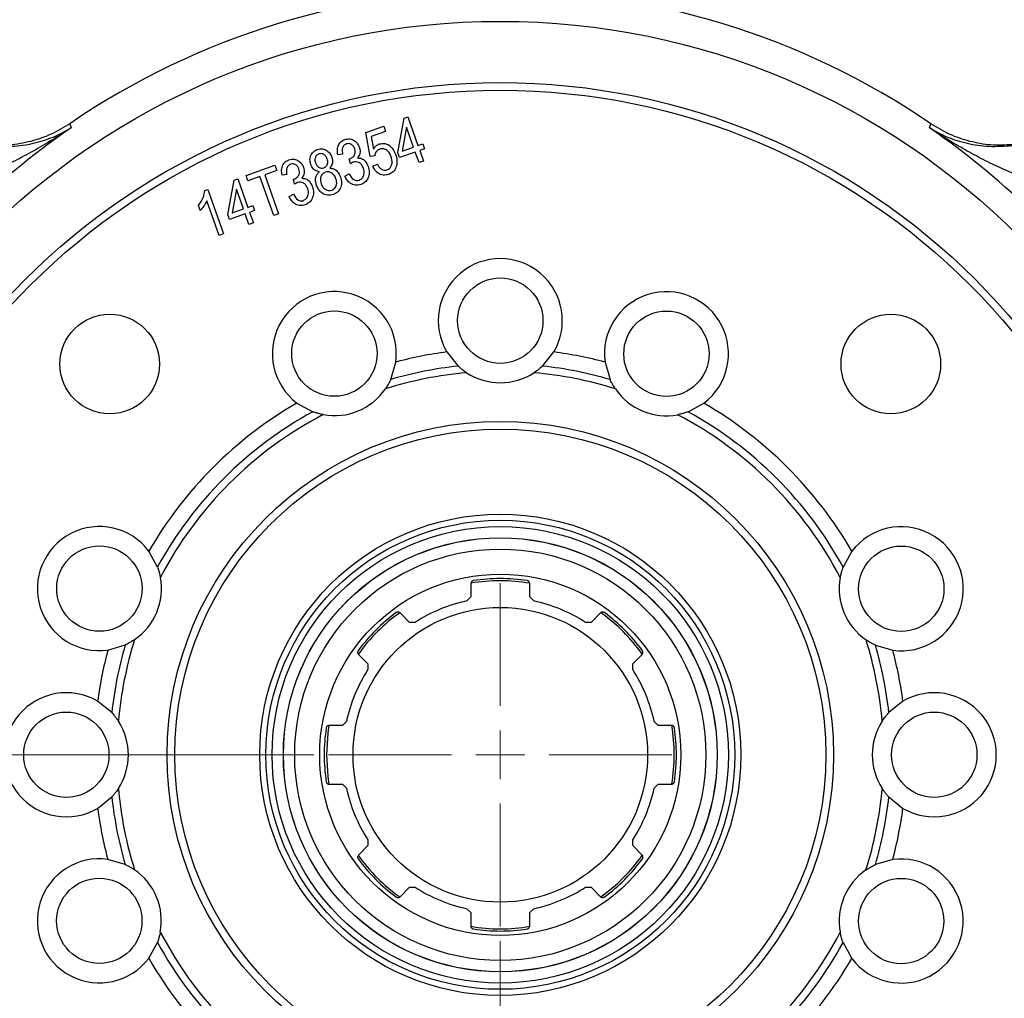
# Model space of a CAD drawing. Header units: inches. Extents: x 0.6 to 16.3, y 0.2 to 11.5.
# Tile 7 of 18: x 3.1 to 5.7, y 6.4 to 9. Entities that reach past the tile are written whole.
import ezdxf

# ---------------------------------------------------------------- set-up
doc = ezdxf.new("R2010")
doc.units = ezdxf.units.IN
doc.header["$MEASUREMENT"] = 0
doc.styles.add('SLDTEXTSTYLE0', font='TXT', dxfattribs={"width": 0.75})
doc.dimstyles.new('SLDDIMSTYLE0', dxfattribs={"dimtxt": 0.137795, "dimasz": 0.14, "dimexe": 0, "dimexo": 0.0625, "dimgap": 0.034449, "dimtad": 0, "dimtih": 1, "dimtoh": 1, "dimdec": 1, "dimlfac": 1.5, "dimrnd": 1e-09, "dimzin": 12, "dimdsep": 46, "dimtxsty": 'SLDTEXTSTYLE0', "dimblk1": 'CLOSED', "dimblk2": 'CLOSED', "dimsah": 1, "dimcen": 0.09, "dimadec": 0, "dimazin": 3, "dimtfac": 1, "dimtdec": 1, "dimtofl": 0, "dimtmove": 0, "dimatfit": 3, "dimldrblk": 'CLOSED', "dimfxl": 0, "dimfrac": 2, "dimtolj": 1, "dimtzin": 12, "dimarcsym": 0})
doc.dimstyles.new('SLDDIMSTYLE2', dxfattribs={"dimtxt": 0.137795, "dimasz": 0.14, "dimexe": 0, "dimexo": 0.0625, "dimgap": 0.034449, "dimtad": 0, "dimdec": 1, "dimlfac": 1.5, "dimrnd": 1e-09, "dimzin": 12, "dimdsep": 46, "dimtxsty": 'SLDTEXTSTYLE0', "dimblk1": 'CLOSED', "dimblk2": 'CLOSED', "dimsah": 1, "dimcen": 0.09, "dimadec": 0, "dimazin": 3, "dimtfac": 1, "dimtmove": 0, "dimatfit": 0, "dimldrblk": 'CLOSED', "dimfxl": 0, "dimfrac": 2, "dimtolj": 1, "dimtzin": 12, "dimarcsym": 0})

# ---------------------------------------------------------------- blocks, each defined once
blk = doc.blocks.new('_Closed')
at = {"color": 0, "linetype": 'ByBlock', "lineweight": -2}
for p, q in [((-1, 0.166667), (0, 0)), ((-1, 0.166667), (-1, -0.166667)), ((0, 0), (-1, -0.166667)), ((0, 0), (-1, 0))]:
    blk.add_line(p, q, dxfattribs=at)
blk = doc.blocks.new('_D')
at = {"color": 7, "linetype": 'Continuous', "lineweight": 0}
for p, q in [((3.6467, 9.115), (1.4237, 9.115)), ((1.4631, 9.115), (1.4631, 8.1516)), ((1.3104, 8.1236), (1.2684, 8.1236)), ((1.2684, 8.1236), (1.2684, 7.9049)), ((1.6158, 8.1236), (1.6578, 8.1236)), ((1.6578, 8.1236), (1.6578, 7.9049)), ((1.2684, 7.9049), (1.3104, 7.9049)), ((1.6578, 7.9049), (1.6158, 7.9049)), ((1.4631, 4.2453), (1.4631, 7.6987)), ((3.4789, 4.2453), (1.4237, 4.2453))]:
    blk.add_line(p, q, dxfattribs=at)
at = {"color": 7, "linetype": 'Continuous', "lineweight": 18, "xscale": 0.14, "yscale": 0.14}
for p, rotation in [((1.4631, 9.115), 90.0000000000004), ((1.4631, 4.2453), 270.0000000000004)]:
    blk.add_blockref('_Closed', p, dxfattribs=dict(at, rotation=rotation))
at = {"color": 7, "linetype": 'Continuous', "lineweight": 18, "char_height": 0.1378, "attachment_point": 1, "style": 'SLDTEXTSTYLE0'}
for s, insert in [('186', (1.3104, 8.0825)), ('7.3', (1.3358, 7.8763))]:
    blk.add_mtext(s, dxfattribs=dict(at, insert=insert))
blk = doc.blocks.new('_D_2')
at = {"color": 7, "linetype": 'Continuous', "lineweight": 0}
for p, q in [((4.3826, 6.5607), (4.3826, 3.9673)), ((5.2159, 4.4866), (5.2159, 3.9673)), ((4.6253, 4.2051), (4.5833, 4.2051)), ((4.5833, 4.2051), (4.5833, 3.9864)), ((4.8289, 4.2051), (4.8709, 4.2051)), ((4.8709, 4.2051), (4.8709, 3.9864)), ((4.3826, 4.0067), (4.1326, 4.0067)), ((5.2159, 4.0067), (5.4659, 4.0067)), ((4.5833, 3.9864), (4.6253, 3.9864)), ((4.8709, 3.9864), (4.8289, 3.9864))]:
    blk.add_line(p, q, dxfattribs=at)
at = {"color": 7, "linetype": 'Continuous', "lineweight": 18, "xscale": 0.14, "yscale": 0.14}
blk.add_blockref('_Closed', (4.3826, 4.0067, -0.3275), dxfattribs=at)
at = {"color": 7, "linetype": 'Continuous', "lineweight": 18, "xscale": 0.14, "yscale": 0.14, "rotation": 180.0000000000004}
blk.add_blockref('_Closed', (5.2159, 4.0067, -0.3275), dxfattribs=at)
at = {"color": 7, "linetype": 'Continuous', "lineweight": 18, "char_height": 0.1378, "attachment_point": 1, "style": 'SLDTEXTSTYLE0'}
for s, insert in [('32', (4.6253, 4.164)), ('1.3', (4.5998, 3.9579))]:
    blk.add_mtext(s, dxfattribs=dict(at, insert=insert))
blk = doc.blocks.new('_D_4')
at = {"color": 7, "linetype": 'Continuous', "lineweight": 0}
for p, q in [((3.8816, 7.0617), (1.8962, 7.0617)), ((1.9356, 7.0617), (1.9356, 5.9114)), ((1.7828, 5.8834), (1.7409, 5.8834)), ((1.7409, 5.8834), (1.7409, 5.6647)), ((2.0883, 5.8834), (2.1303, 5.8834)), ((2.1303, 5.8834), (2.1303, 5.6647)), ((1.7409, 5.6647), (1.7828, 5.6647)), ((2.1303, 5.6647), (2.0883, 5.6647)), ((1.9356, 4.2453), (1.9356, 5.4585)), ((3.1371, 4.2453), (1.8962, 4.2453))]:
    blk.add_line(p, q, dxfattribs=at)
at = {"color": 7, "linetype": 'Continuous', "lineweight": 18, "xscale": 0.14, "yscale": 0.14}
for p, rotation in [((1.9356, 7.0617, -0.3275), 90.0000000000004), ((1.9356, 4.2453, -0.3275), 270.0000000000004)]:
    blk.add_blockref('_Closed', p, dxfattribs=dict(at, rotation=rotation))
at = {"color": 7, "linetype": 'Continuous', "lineweight": 18, "char_height": 0.1378, "attachment_point": 1, "style": 'SLDTEXTSTYLE0'}
for s, insert in [('107', (1.7828, 5.8423)), ('4.2', (1.8083, 5.6361))]:
    blk.add_mtext(s, dxfattribs=dict(at, insert=insert))
blk = doc.blocks.new('SW_CENTERMARKSYMBOL_0')
at = {"color": 0, "linetype": 'Continuous', "lineweight": 18}
for p, q in [((0, 0.1312), (0, 0.4616)), ((0, 0), (0, 0.0656)), ((-0.1312, 0), (-0.4616, 0)), ((0, 0), (-0.0656, 0)), ((0, 0), (0, -0.0656)), ((0, 0), (0.0656, 0)), ((0.1312, 0), (0.4616, 0)), ((0, -0.1312), (0, -0.4616))]:
    blk.add_line(p, q, dxfattribs=at)

msp = doc.modelspace()

# ---------------------------------------------------------------- linework, layer by layer
at = {"color": 7, "linetype": 'Continuous', "lineweight": 25}
for p, q in [((4.107, 8.6799), (4.1243, 8.7727)), ((4.1243, 8.7727), (4.134, 8.7762)), ((4.134, 8.7762), (4.1613, 8.6991)), ((3.225, 8.7576), (3.2268, 8.7518)), ((3.2268, 8.7518), (3.2285, 8.7461)), ((4.0209, 8.7335), (4.0693, 8.7507)), ((4.0742, 8.7367), (4.0354, 8.723)), ((4.0693, 8.7507), (4.0742, 8.7367)), ((4.1303, 8.7485), (4.1188, 8.6841)), ((4.1493, 8.6949), (4.1303, 8.7485)), ((5.5367, 8.7461), (5.5384, 8.7518)), ((5.5384, 8.7518), (5.5402, 8.7576)), ((4.033, 8.6691), (4.0209, 8.7335)), ((4.0354, 8.723), (4.0414, 8.6892)), ((4.1188, 8.6841), (4.1493, 8.6949)), ((4.1613, 8.6991), (4.1745, 8.7038)), ((4.1792, 8.6904), (4.166, 8.6858)), ((4.166, 8.6858), (4.1761, 8.6573)), ((4.1745, 8.7038), (4.1792, 8.6904)), ((3.9586, 8.6755), (3.9458, 8.6739)), ((3.9765, 8.6629), (3.9784, 8.6634)), ((3.9796, 8.6495), (3.9765, 8.6629)), ((4.0449, 8.6713), (4.033, 8.6691)), ((4.1118, 8.6666), (4.107, 8.6799)), ((4.154, 8.6815), (4.1118, 8.6666)), ((4.1641, 8.6531), (4.154, 8.6815)), ((4.1761, 8.6573), (4.1641, 8.6531)), ((3.6992, 8.6184), (3.7765, 8.6458)), ((3.7815, 8.6318), (3.7492, 8.6203)), ((3.7765, 8.6458), (3.7815, 8.6318)), ((4.0398, 8.6433), (4.0519, 8.6491)), ((3.6497, 8.5135), (3.667, 8.6062)), ((3.667, 8.6062), (3.6767, 8.6097)), ((3.6767, 8.6097), (3.7039, 8.5327)), ((3.7042, 8.6044), (3.6992, 8.6184)), ((3.7363, 8.6157), (3.7042, 8.6044)), ((3.7734, 8.5109), (3.7363, 8.6157)), ((3.7492, 8.6203), (3.7863, 8.5155)), ((3.8087, 8.621), (3.7959, 8.6194)), ((3.8266, 8.6083), (3.8285, 8.6088)), ((3.8297, 8.595), (3.8266, 8.6083)), ((3.9648, 8.6163), (3.9761, 8.6225)), ((3.5885, 8.5783), (3.5963, 8.581)), ((3.5963, 8.581), (3.6385, 8.4617)), ((3.673, 8.582), (3.6615, 8.5176)), ((3.6919, 8.5284), (3.673, 8.582)), ((3.6265, 8.4574), (3.5936, 8.5504)), ((3.8149, 8.5618), (3.8263, 8.568)), ((3.5759, 8.5244), (3.5709, 8.5385)), ((3.6615, 8.5176), (3.6919, 8.5284)), ((3.7039, 8.5327), (3.7172, 8.5374)), ((3.7219, 8.524), (3.7087, 8.5193)), ((3.7172, 8.5374), (3.7219, 8.524)), ((3.6545, 8.5001), (3.6497, 8.5135)), ((3.6967, 8.5151), (3.6545, 8.5001)), ((3.7068, 8.4866), (3.6967, 8.5151)), ((3.7087, 8.5193), (3.7188, 8.4909)), ((3.7863, 8.5155), (3.7734, 8.5109)), ((3.7188, 8.4909), (3.7068, 8.4866)), ((3.6385, 8.4617), (3.6265, 8.4574)), ((4.2387, 8.1442), (4.2692, 8.1062)), ((4.496, 8.1062), (4.5264, 8.1442)), ((4.088, 8.0702), (4.1016, 8.1169)), ((4.6641, 8.1167), (4.6777, 8.07)), ((3.8357, 8.0069), (3.8784, 7.9834)), ((4.8873, 7.9832), (4.9299, 8.0066)), ((3.4611, 7.5663), (3.4377, 7.609)), ((5.3278, 7.6085), (5.3044, 7.5659)), ((4.3035, 7.4859), (4.2928, 7.4752)), ((4.4724, 7.4752), (4.4617, 7.4859)), ((4.1386, 7.4176), (4.1133, 7.4429)), ((4.6519, 7.4429), (4.6266, 7.4176)), ((3.3275, 7.3432), (3.3742, 7.3568)), ((5.3911, 7.3563), (5.4378, 7.3427)), ((4.0013, 7.331), (4.0267, 7.3057)), ((4.7385, 7.3057), (4.7638, 7.331)), ((3.3381, 7.1751), (3.3001, 7.2055)), ((5.4651, 7.2055), (5.4271, 7.1751)), ((3.9691, 7.1515), (3.9584, 7.1408)), ((4.8068, 7.1408), (4.7961, 7.1515)), ((3.9584, 6.9825), (3.9691, 6.9719)), ((4.7961, 6.9719), (4.8068, 6.9825)), ((3.3001, 6.9178), (3.3381, 6.9483)), ((5.4271, 6.9483), (5.4651, 6.9178)), ((4.0267, 6.8177), (4.0013, 6.7923)), ((4.7638, 6.7923), (4.7385, 6.8177)), ((3.3741, 6.767), (3.3274, 6.7806)), ((5.4377, 6.7801), (5.391, 6.7665)), ((4.1133, 6.6804), (4.1386, 6.7058)), ((4.6266, 6.7058), (4.6519, 6.6804)), ((4.2928, 6.6481), (4.3035, 6.6375)), ((4.4617, 6.6375), (4.4724, 6.6481)), ((3.4374, 6.5148), (3.4608, 6.5575)), ((5.3041, 6.557), (5.3275, 6.5143))]:
    msp.add_line(p, q, dxfattribs=at)
at = {"color": 8, "linetype": 'Continuous', "lineweight": 25}
msp.add_line((3.8492, 8.5489), (3.8529, 8.5502), dxfattribs=at)
at = {"color": 8, "linetype": 'Continuous', "lineweight": 25, "flags": 128}
for points in [[(3.9218, 7.1414), (3.9186, 7.1203), (3.9149, 7.0617)], [(3.9149, 7.0617), (3.9186, 7.0031), (3.9217, 6.9821)]]:
    msp.add_lwpolyline(points, dxfattribs=at)
at = {"color": 7, "linetype": 'Continuous', "lineweight": 25}
for centre, radius in [((4.3826, 7.0617), 1.9709), ((4.3826, 7.0617), 1.8063), ((4.3826, 7.0617), 1.7857), ((4.3826, 8.2283), 0.1147), ((3.3326, 8.1117), 0.1339), ((3.9365, 8.1397), 0.1147), ((4.8293, 8.1394), 0.1147), ((5.4326, 8.1117), 0.1339), ((4.3826, 7.0617), 0.8957), ((4.3826, 7.0617), 0.875), ((4.3826, 7.0617), 0.6467), ((4.3826, 7.0617), 0.6302), ((4.3826, 7.0617), 0.6134), ((4.3826, 7.0617), 0.5833), ((4.3826, 7.0617), 0.583), ((3.3048, 7.5083), 0.1147), ((4.3826, 7.0617), 0.5527), ((5.4606, 7.5078), 0.1147), ((4.3826, 7.0617), 0.4855), ((4.3826, 7.0617), 0.396), ((3.2159, 7.0617), 0.1147), ((5.5493, 7.0617), 0.1147), ((3.3046, 6.6155), 0.1147), ((5.4604, 6.615), 0.1147)]:
    msp.add_circle(centre, radius, dxfattribs=at)
for centre, radius, start, end in [((4.3826, 7.0617), 2.0533, 55.6839, 124.3161), ((4.3826, 7.0617), 2.0419, 124.4163, 145.5837), ((4.3826, 7.0617), 2.0419, 34.4163, 55.5837), ((4.3826, 8.2283), 0.1667, 329.6625, 210.3375), ((3.9365, 8.1397), 0.1667, 352.1445, 232.8195), ((4.8293, 8.1394), 0.1667, 307.1517, 187.8267), ((4.3826, 7.0617), 1.092, 97.5693, 104.9126), ((4.3826, 7.0617), 1.092, 75.0585, 82.4307), ((4.3826, 7.0617), 1.0507, 96.1962, 106.2857), ((4.3826, 7.0617), 1.0507, 73.6854, 83.8038), ((4.3826, 7.0617), 1.0307, 95.0355, 107.4464), ((4.3826, 8.2283), 0.1667, 237.1261, 302.8739), ((4.3826, 7.0617), 1.0307, 72.5248, 84.9645), ((3.9365, 8.1397), 0.1667, 259.6081, 325.3558), ((4.8293, 8.1394), 0.1667, 214.6153, 280.3631), ((4.3826, 7.0617), 1.092, 120.0513, 149.9199), ((4.3826, 7.0617), 1.092, 30.0513, 59.9199), ((4.3826, 7.0617), 1.0507, 118.6782, 151.293), ((4.3826, 7.0617), 1.0307, 117.5175, 152.4537), ((4.3826, 7.0617), 1.0307, 27.5175, 62.4537), ((4.3826, 7.0617), 1.0507, 28.6782, 61.293), ((3.3048, 7.5083), 0.1667, 37.1517, 277.8267), ((5.4606, 7.5078), 0.1667, 262.1445, 142.8195), ((3.3048, 7.5083), 0.1667, 304.6153, 10.3631), ((4.3826, 7.0617), 0.4735, 81.2102, 98.7898), ((5.4606, 7.5078), 0.1667, 169.6081, 235.3558), ((4.3826, 7.0617), 0.4232, 102.2519, 122.7481), ((4.3826, 7.0617), 0.4232, 57.2519, 77.7481), ((4.3826, 7.0617), 0.4735, 126.2102, 143.7898), ((4.3826, 7.0617), 0.4735, 36.2102, 53.7898), ((4.3826, 7.0617), 1.0307, 162.5248, 174.9645), ((4.3826, 7.0617), 1.0307, 5.0355, 17.4464), ((4.3826, 7.0617), 1.092, 165.0585, 172.4307), ((4.3826, 7.0617), 1.0507, 163.6854, 173.8038), ((4.3826, 7.0617), 1.0507, 6.1962, 16.2857), ((4.3826, 7.0617), 1.092, 7.5693, 14.9126), ((4.3826, 7.0617), 0.4232, 147.2519, 167.7481), ((4.3826, 7.0617), 0.4232, 12.2519, 32.7481), ((3.2159, 7.0617), 0.1667, 59.6625, 300.3375), ((5.5493, 7.0617), 0.1667, 239.6625, 120.3375), ((3.2159, 7.0617), 0.1667, 327.1261, 32.8739), ((5.5493, 7.0617), 0.1667, 147.1261, 212.8739), ((4.3826, 7.0617), 0.4735, 171.2102, 188.7898), ((4.3826, 7.0617), 0.4735, 351.2102, 8.7898), ((4.3826, 7.0617), 1.0307, 185.0355, 197.4464), ((4.3826, 7.0617), 0.4232, 192.2519, 212.7481), ((4.3826, 7.0617), 0.4232, 327.2519, 347.7481), ((4.3826, 7.0617), 1.0307, 342.5248, 354.9645), ((4.3826, 7.0617), 1.0507, 186.1962, 196.2857), ((4.3826, 7.0617), 1.0507, 343.6854, 353.8038), ((4.3826, 7.0617), 1.092, 187.5693, 194.9126), ((4.3826, 7.0617), 1.092, 345.0585, 352.4307), ((3.3046, 6.6155), 0.1667, 82.1445, 322.8195), ((4.3826, 7.0617), 0.4735, 216.2102, 233.7898), ((4.3826, 7.0617), 0.4735, 306.2102, 323.7898), ((5.4604, 6.615), 0.1667, 217.1517, 97.8267), ((3.3046, 6.6155), 0.1667, 349.6081, 55.3558), ((5.4604, 6.615), 0.1667, 124.6153, 190.3631), ((4.3826, 7.0617), 0.4232, 237.2519, 257.7481), ((4.3826, 7.0617), 0.4232, 282.2519, 302.7481), ((4.3826, 7.0617), 0.4735, 261.2102, 278.7898), ((4.3826, 7.0617), 1.0307, 207.5175, 242.4537), ((4.3826, 7.0617), 1.0307, 297.5175, 332.4537), ((4.3826, 7.0617), 1.0507, 208.6782, 241.293), ((4.3826, 7.0617), 1.0507, 298.6782, 331.293), ((4.3826, 7.0617), 1.092, 210.0513, 239.9199), ((4.3826, 7.0617), 1.092, 300.0513, 329.9199)]:
    msp.add_arc(centre, radius, start, end, dxfattribs=at)
at = {"color": 8, "linetype": 'Continuous', "lineweight": 25}
for start, end in [(80.1982, 99.699), (125.1805, 144.7564), (35.287, 54.689), (350.2817, 9.6978), (215.1838, 234.7227), (305.2029, 324.7171), (260.1797, 279.791)]:
    msp.add_arc((4.3826, 7.0617), 0.4677, start, end, dxfattribs=at)
at = {"color": 7, "linetype": 'Continuous', "lineweight": 25}
for points, knots in [([(3.2285, 8.7461), (3.2119, 8.7353), (3.1786, 8.7138), (3.1285, 8.6845), (3.0779, 8.6574), (3.0277, 8.6338), (2.9775, 8.6135), (2.9436, 8.604), (2.9272, 8.5994)], [0, 0, 0, 0, 0.1785468, 0.3565957, 0.5214526, 0.692119, 0.8513649, 1, 1, 1, 1]), ([(3.225, 8.7576), (3.2086, 8.7475), (3.1757, 8.7274), (3.1207, 8.7087), (3.0635, 8.6985), (3.025, 8.7002), (3.0057, 8.7011)], [0, 0, 0, 0, 0.250012, 0.500009, 0.750001, 1, 1, 1, 1]), ([(3.0059, 8.699), (3.0274, 8.6975), (3.0714, 8.6946), (3.1285, 8.704), (3.1817, 8.7202), (3.2129, 8.7375), (3.2285, 8.7461)], [0, 0, 0, 0, 0.2382258, 0.4864844, 0.7420433, 1, 1, 1, 1]), ([(5.5367, 8.7461), (5.5523, 8.7375), (5.5835, 8.7202), (5.6367, 8.704), (5.6937, 8.6946), (5.7378, 8.6975), (5.7593, 8.699)], [0, 0, 0, 0, 0.257956, 0.513515, 0.761774, 1, 1, 1, 1]), ([(5.838, 8.5994), (5.8216, 8.604), (5.7876, 8.6135), (5.7375, 8.6338), (5.6873, 8.6574), (5.6382, 8.6837), (5.588, 8.7129), (5.5547, 8.7344), (5.5367, 8.7461)], [0, 0, 0, 0, 0.148634, 0.307878, 0.478548, 0.643401, 0.806559, 1, 1, 1, 1]), ([(5.7594, 8.7011), (5.7402, 8.7002), (5.7017, 8.6985), (5.6445, 8.7087), (5.5895, 8.7274), (5.5566, 8.7475), (5.5402, 8.7576)], [0, 0, 0, 0, 0.249999, 0.499991, 0.749988, 1, 1, 1, 1]), ([(3.9458, 8.6739), (3.9451, 8.6785), (3.9438, 8.6877), (3.947, 8.7006), (3.9543, 8.7105), (3.961, 8.7136), (3.9643, 8.7151)], [0, 0, 0, 0, 0.280764, 0.560185, 0.780094, 1, 1, 1, 1]), ([(3.9643, 8.7151), (3.9689, 8.7161), (3.9781, 8.718), (3.9904, 8.7127), (3.9992, 8.7045), (4.0021, 8.6977), (4.0036, 8.6944)], [0, 0, 0, 0, 0.2791513, 0.5588672, 0.7792333, 1, 1, 1, 1]), ([(3.8733, 8.6478), (3.8721, 8.6522), (3.8697, 8.6612), (3.8732, 8.674), (3.8805, 8.6837), (3.8872, 8.6867), (3.8905, 8.6882)], [0, 0, 0, 0, 0.280297, 0.559701, 0.779724, 1, 1, 1, 1]), ([(3.8905, 8.6882), (3.8951, 8.6893), (3.9043, 8.6913), (3.9168, 8.6859), (3.9255, 8.6774), (3.9284, 8.6706), (3.9298, 8.6672)], [0, 0, 0, 0, 0.2793335, 0.5587194, 0.7791378, 1, 1, 1, 1]), ([(3.9687, 8.7032), (3.966, 8.7017), (3.9606, 8.6988), (3.9565, 8.688), (3.9578, 8.6803), (3.9586, 8.6755)], [0, 0, 0, 0, 0.278812, 0.558658, 1, 1, 1, 1]), ([(3.9912, 8.6903), (3.9901, 8.6928), (3.9879, 8.6978), (3.9818, 8.7026), (3.975, 8.7047), (3.9708, 8.7037), (3.9687, 8.7032)], [0, 0, 0, 0, 0.280325, 0.55969, 0.779961, 1, 1, 1, 1]), ([(3.9784, 8.6634), (3.9812, 8.6647), (3.987, 8.6673), (3.9919, 8.675), (3.9932, 8.6832), (3.9918, 8.688), (3.9912, 8.6903)], [0, 0, 0, 0, 0.280019, 0.559231, 0.779306, 1, 1, 1, 1]), ([(4.0036, 8.6944), (4.0044, 8.6916), (4.0059, 8.6861), (4.0053, 8.6756), (4.0013, 8.6693), (3.9988, 8.6655)], [0, 0, 0, 0, 0.28106, 0.561765, 1, 1, 1, 1]), ([(4.0414, 8.6892), (4.0437, 8.6926), (4.0477, 8.6987), (4.0543, 8.7018), (4.0572, 8.7031)], [0, 0, 0, 0, 0.560016, 1, 1, 1, 1]), ([(4.0585, 8.6891), (4.0565, 8.6881), (4.0525, 8.6863), (4.0472, 8.6802), (4.0458, 8.6747), (4.0449, 8.6713)], [0, 0, 0, 0, 0.280456, 0.561128, 1, 1, 1, 1]), ([(4.0572, 8.7031), (4.0626, 8.704), (4.0734, 8.7058), (4.0914, 8.6958), (4.0974, 8.6831), (4.1011, 8.6754)], [0, 0, 0, 0, 0.27918, 0.560111, 1, 1, 1, 1]), ([(4.0889, 8.6698), (4.0875, 8.6733), (4.0846, 8.6803), (4.0767, 8.6877), (4.0673, 8.6911), (4.0614, 8.6898), (4.0585, 8.6891)], [0, 0, 0, 0, 0.280976, 0.560421, 0.780241, 1, 1, 1, 1]), ([(3.7959, 8.6194), (3.7952, 8.624), (3.7939, 8.6332), (3.7971, 8.6461), (3.8044, 8.6559), (3.8111, 8.659), (3.8144, 8.6606)], [0, 0, 0, 0, 0.2807642, 0.5601848, 0.7800942, 1, 1, 1, 1]), ([(3.8144, 8.6606), (3.819, 8.6615), (3.8282, 8.6635), (3.8405, 8.6581), (3.8493, 8.6499), (3.8522, 8.6432), (3.8537, 8.6398)], [0, 0, 0, 0, 0.279151, 0.558867, 0.779233, 1, 1, 1, 1]), ([(3.8948, 8.6763), (3.8924, 8.675), (3.8877, 8.6724), (3.8845, 8.6654), (3.8838, 8.6586), (3.8849, 8.6545), (3.8855, 8.6525)], [0, 0, 0, 0, 0.278736, 0.558514, 0.779165, 1, 1, 1, 1]), ([(3.9175, 8.663), (3.9164, 8.6655), (3.9142, 8.6705), (3.908, 8.6753), (3.9012, 8.6777), (3.8969, 8.6768), (3.8948, 8.6763)], [0, 0, 0, 0, 0.28029, 0.55973, 0.780023, 1, 1, 1, 1]), ([(3.9082, 8.6391), (3.9106, 8.6403), (3.9154, 8.6429), (3.9187, 8.65), (3.9193, 8.6569), (3.9181, 8.6609), (3.9175, 8.663)], [0, 0, 0, 0, 0.278876, 0.558429, 0.779017, 1, 1, 1, 1]), ([(3.9298, 8.6672), (3.9306, 8.6644), (3.9322, 8.6588), (3.9316, 8.648), (3.9268, 8.642), (3.9239, 8.6383)], [0, 0, 0, 0, 0.281351, 0.562, 1, 1, 1, 1]), ([(3.9988, 8.6655), (4.0025, 8.6653), (4.01, 8.6649), (4.0208, 8.6564), (4.0248, 8.6479), (4.0273, 8.6426)], [0, 0, 0, 0, 0.279646, 0.559859, 1, 1, 1, 1]), ([(4.0784, 8.6332), (4.0808, 8.6344), (4.0855, 8.6368), (4.0897, 8.6438), (4.0929, 8.6549), (4.0905, 8.6636), (4.0889, 8.6698)], [0, 0, 0, 0, 0.186519, 0.37347, 0.560848, 1, 1, 1, 1]), ([(4.1011, 8.6754), (4.1027, 8.6696), (4.1059, 8.658), (4.1034, 8.6413), (4.0956, 8.6274), (4.0871, 8.6233), (4.0828, 8.6212)], [0, 0, 0, 0, 0.280657, 0.560812, 0.780345, 1, 1, 1, 1]), ([(3.8188, 8.6486), (3.8161, 8.6472), (3.8107, 8.6442), (3.8066, 8.6334), (3.8079, 8.6257), (3.8087, 8.621)], [0, 0, 0, 0, 0.278812, 0.558658, 1, 1, 1, 1]), ([(3.8413, 8.6358), (3.8402, 8.6383), (3.838, 8.6433), (3.8319, 8.648), (3.8251, 8.6501), (3.8209, 8.6491), (3.8188, 8.6486)], [0, 0, 0, 0, 0.280325, 0.55969, 0.779961, 1, 1, 1, 1]), ([(3.8285, 8.6088), (3.8313, 8.6101), (3.8371, 8.6128), (3.842, 8.6205), (3.8433, 8.6286), (3.8419, 8.6334), (3.8413, 8.6358)], [0, 0, 0, 0, 0.280019, 0.559231, 0.779306, 1, 1, 1, 1]), ([(3.8537, 8.6398), (3.8545, 8.6371), (3.856, 8.6315), (3.8554, 8.621), (3.8514, 8.6147), (3.8489, 8.6109)], [0, 0, 0, 0, 0.28106, 0.561765, 1, 1, 1, 1]), ([(3.8965, 8.6286), (3.8935, 8.6291), (3.8876, 8.6301), (3.8784, 8.6363), (3.8752, 8.6434), (3.8733, 8.6478)], [0, 0, 0, 0, 0.28055, 0.560659, 1, 1, 1, 1]), ([(3.8855, 8.6525), (3.8866, 8.65), (3.8887, 8.6448), (3.8948, 8.6398), (3.9018, 8.6375), (3.9061, 8.6385), (3.9082, 8.6391)], [0, 0, 0, 0, 0.280466, 0.559717, 0.779867, 1, 1, 1, 1]), ([(3.9239, 8.6383), (3.9276, 8.6378), (3.9352, 8.6368), (3.9465, 8.6286), (3.9506, 8.6197), (3.953, 8.6142)], [0, 0, 0, 0, 0.280186, 0.560395, 1, 1, 1, 1]), ([(3.9875, 8.6542), (3.9859, 8.6535), (3.9831, 8.6522), (3.9807, 8.6504), (3.9796, 8.6495)], [0, 0, 0, 0, 0.559644, 1, 1, 1, 1]), ([(4.0147, 8.6379), (4.0133, 8.641), (4.0107, 8.6471), (4.0035, 8.6531), (3.9951, 8.6559), (3.99, 8.6548), (3.9875, 8.6542)], [0, 0, 0, 0, 0.280691, 0.560265, 0.780191, 1, 1, 1, 1]), ([(4.0033, 8.6059), (4.0064, 8.6076), (4.0127, 8.6111), (4.0165, 8.6208), (4.017, 8.6299), (4.0154, 8.6352), (4.0147, 8.6379)], [0, 0, 0, 0, 0.278234, 0.558256, 0.778901, 1, 1, 1, 1]), ([(4.0273, 8.6426), (4.0287, 8.6373), (4.0316, 8.6266), (4.0276, 8.6114), (4.0195, 8.5995), (4.0116, 8.5957), (4.0077, 8.5938)], [0, 0, 0, 0, 0.28036, 0.559932, 0.780035, 1, 1, 1, 1]), ([(4.0828, 8.6212), (4.0779, 8.6201), (4.0679, 8.6179), (4.0544, 8.6236), (4.0451, 8.6327), (4.0416, 8.6398), (4.0398, 8.6433)], [0, 0, 0, 0, 0.279217, 0.558521, 0.779034, 1, 1, 1, 1]), ([(4.0519, 8.6491), (4.0534, 8.6463), (4.0565, 8.6407), (4.0631, 8.6347), (4.071, 8.6317), (4.0759, 8.6327), (4.0784, 8.6332)], [0, 0, 0, 0, 0.2808858, 0.5605277, 0.7805187, 1, 1, 1, 1]), ([(3.8489, 8.6109), (3.8526, 8.6107), (3.8601, 8.6104), (3.8709, 8.6019), (3.8749, 8.5933), (3.8774, 8.5881)], [0, 0, 0, 0, 0.279646, 0.559859, 1, 1, 1, 1]), ([(3.8887, 8.5919), (3.8876, 8.5955), (3.8854, 8.6027), (3.886, 8.6134), (3.8899, 8.6226), (3.8943, 8.6266), (3.8965, 8.6286)], [0, 0, 0, 0, 0.2804928, 0.5601762, 0.7801063, 1, 1, 1, 1]), ([(3.9121, 8.627), (3.9091, 8.6253), (3.903, 8.622), (3.8991, 8.6128), (3.8987, 8.604), (3.9002, 8.5988), (3.9009, 8.5962)], [0, 0, 0, 0, 0.278403, 0.558157, 0.778874, 1, 1, 1, 1]), ([(3.9408, 8.6098), (3.9394, 8.613), (3.9367, 8.6195), (3.929, 8.6258), (3.9202, 8.6288), (3.9148, 8.6276), (3.9121, 8.627)], [0, 0, 0, 0, 0.28067, 0.560268, 0.780267, 1, 1, 1, 1]), ([(3.9295, 8.579), (3.9325, 8.5806), (3.9387, 8.5839), (3.9427, 8.5931), (3.9431, 8.602), (3.9416, 8.6072), (3.9408, 8.6098)], [0, 0, 0, 0, 0.2785704, 0.5581667, 0.77883, 1, 1, 1, 1]), ([(3.953, 8.6142), (3.9544, 8.609), (3.9572, 8.5987), (3.9534, 8.5838), (3.9452, 8.5723), (3.9376, 8.5688), (3.9337, 8.567)], [0, 0, 0, 0, 0.280363, 0.559846, 0.779883, 1, 1, 1, 1]), ([(4.0077, 8.5938), (4.0028, 8.5928), (3.9928, 8.5907), (3.9795, 8.5967), (3.9702, 8.6058), (3.9666, 8.6128), (3.9648, 8.6163)], [0, 0, 0, 0, 0.279029, 0.55848, 0.779056, 1, 1, 1, 1]), ([(3.9761, 8.6225), (3.9796, 8.6168), (3.9844, 8.6088), (3.9957, 8.6041), (4.0007, 8.6053), (4.0033, 8.6059)], [0, 0, 0, 0, 0.559642, 0.779827, 1, 1, 1, 1]), ([(3.5709, 8.5385), (3.5759, 8.5452), (3.5848, 8.5572), (3.5874, 8.5718), (3.5885, 8.5783)], [0, 0, 0, 0, 0.56022, 1, 1, 1, 1]), ([(3.8376, 8.5996), (3.836, 8.5989), (3.8332, 8.5976), (3.8308, 8.5958), (3.8297, 8.595)], [0, 0, 0, 0, 0.559644, 1, 1, 1, 1]), ([(3.8648, 8.5833), (3.8634, 8.5864), (3.8608, 8.5925), (3.8536, 8.5986), (3.8452, 8.6014), (3.8401, 8.6002), (3.8376, 8.5996)], [0, 0, 0, 0, 0.2806905, 0.5602654, 0.7801911, 1, 1, 1, 1]), ([(3.8534, 8.5513), (3.8565, 8.5531), (3.8628, 8.5566), (3.8666, 8.5662), (3.8671, 8.5753), (3.8655, 8.5807), (3.8648, 8.5833)], [0, 0, 0, 0, 0.278234, 0.558256, 0.778901, 1, 1, 1, 1]), ([(3.8774, 8.5881), (3.8788, 8.5827), (3.8817, 8.5721), (3.8777, 8.5568), (3.8696, 8.5449), (3.8618, 8.5412), (3.8578, 8.5393)], [0, 0, 0, 0, 0.28036, 0.559932, 0.780035, 1, 1, 1, 1]), ([(3.9337, 8.567), (3.9284, 8.5658), (3.9177, 8.5635), (3.9033, 8.57), (3.8936, 8.5801), (3.8903, 8.588), (3.8887, 8.5919)], [0, 0, 0, 0, 0.279138, 0.558553, 0.779056, 1, 1, 1, 1]), ([(3.9009, 8.5962), (3.9023, 8.593), (3.9051, 8.5866), (3.9127, 8.5802), (3.9214, 8.5772), (3.9268, 8.5784), (3.9295, 8.579)], [0, 0, 0, 0, 0.280697, 0.560326, 0.780375, 1, 1, 1, 1]), ([(3.5936, 8.5504), (3.591, 8.5451), (3.5863, 8.5356), (3.5791, 8.5278), (3.5759, 8.5244)], [0, 0, 0, 0, 0.559708, 1, 1, 1, 1]), ([(3.8578, 8.5393), (3.8529, 8.5382), (3.8429, 8.5361), (3.8296, 8.5421), (3.8203, 8.5512), (3.8167, 8.5583), (3.8149, 8.5618)], [0, 0, 0, 0, 0.279029, 0.55848, 0.779056, 1, 1, 1, 1]), ([(3.8263, 8.568), (3.8297, 8.5622), (3.8345, 8.5543), (3.8458, 8.5495), (3.8509, 8.5507), (3.8534, 8.5513)], [0, 0, 0, 0, 0.559642, 0.779827, 1, 1, 1, 1]), ([(4.2921, 8.0884), (4.292, 8.0884), (4.2885, 8.0907), (4.2825, 8.0949), (4.2757, 8.1004), (4.2717, 8.1039), (4.2695, 8.1059), (4.2693, 8.1061), (4.2692, 8.1062)], [0, 0, 0, 0, 0.012719, 0.323683, 0.557217, 0.731759, 0.876772, 1, 1, 1, 1]), ([(4.496, 8.1062), (4.4959, 8.1061), (4.4956, 8.1058), (4.4932, 8.1036), (4.4889, 8.0999), (4.482, 8.0944), (4.4762, 8.0905), (4.4731, 8.0884)], [0, 0, 0, 0, 0.140058, 0.279811, 0.462436, 0.711187, 1, 1, 1, 1]), ([(4.088, 8.0702), (4.0879, 8.07), (4.0877, 8.0696), (4.0864, 8.0667), (4.0838, 8.0617), (4.0795, 8.0539), (4.0757, 8.0481), (4.0736, 8.0449)], [0, 0, 0, 0, 0.140058, 0.279811, 0.462436, 0.711187, 1, 1, 1, 1]), ([(4.6921, 8.0448), (4.692, 8.0449), (4.6896, 8.0484), (4.6857, 8.0545), (4.6815, 8.0622), (4.6792, 8.067), (4.6779, 8.0696), (4.6778, 8.0699), (4.6777, 8.07)], [0, 0, 0, 0, 0.012719, 0.323683, 0.557217, 0.731759, 0.876772, 1, 1, 1, 1]), ([(3.9064, 7.9757), (3.9062, 7.9758), (3.9021, 7.9765), (3.895, 7.9781), (3.8866, 7.9806), (3.8816, 7.9823), (3.8788, 7.9833), (3.8785, 7.9834), (3.8784, 7.9834)], [0, 0, 0, 0, 0.012719, 0.323683, 0.557217, 0.731759, 0.876772, 1, 1, 1, 1]), ([(4.8873, 7.9832), (4.8871, 7.9831), (4.8867, 7.983), (4.8837, 7.9819), (4.8783, 7.9801), (4.8698, 7.9776), (4.8629, 7.9762), (4.8592, 7.9755)], [0, 0, 0, 0, 0.140058, 0.279811, 0.462436, 0.711187, 1, 1, 1, 1]), ([(3.4611, 7.5663), (3.4611, 7.5662), (3.4613, 7.5658), (3.4624, 7.5628), (3.4641, 7.5574), (3.4666, 7.5489), (3.468, 7.542), (3.4688, 7.5383)], [0, 0, 0, 0, 0.140058, 0.279811, 0.462436, 0.711187, 1, 1, 1, 1]), ([(5.2967, 7.5379), (5.2967, 7.538), (5.2975, 7.5422), (5.2991, 7.5493), (5.3015, 7.5576), (5.3032, 7.5627), (5.3042, 7.5654), (5.3043, 7.5657), (5.3044, 7.5659)], [0, 0, 0, 0, 0.012719, 0.323683, 0.557217, 0.731759, 0.876772, 1, 1, 1, 1]), ([(4.3102, 7.5296), (4.3098, 7.5295), (4.3087, 7.5293), (4.3071, 7.5285), (4.3052, 7.5269), (4.3037, 7.5246), (4.3036, 7.5227), (4.3035, 7.5217)], [0, 0, 0, 0, 0.086232, 0.192225, 0.355045, 0.650978, 1, 1, 1, 1]), ([(4.3035, 7.5217), (4.3035, 7.5111), (4.3035, 7.4992), (4.3035, 7.4873), (4.3035, 7.4859)], [0, 0, 0, 0, 0.883671, 1, 1, 1, 1]), ([(4.4617, 7.5217), (4.4616, 7.5231), (4.4613, 7.525), (4.4595, 7.5273), (4.4582, 7.5284), (4.4565, 7.5293), (4.4555, 7.5295), (4.4549, 7.5296)], [0, 0, 0, 0, 0.481421, 0.643578, 0.806708, 0.904208, 1, 1, 1, 1]), ([(4.4617, 7.4859), (4.4617, 7.4873), (4.4617, 7.4992), (4.4617, 7.5111), (4.4617, 7.5217)], [0, 0, 0, 0, 0.116329, 1, 1, 1, 1]), ([(4.1133, 7.4429), (4.1121, 7.4438), (4.1107, 7.4449), (4.1078, 7.4453), (4.106, 7.4452), (4.1042, 7.4446), (4.1033, 7.444), (4.1029, 7.4437)], [0, 0, 0, 0, 0.481163, 0.643369, 0.806546, 0.904065, 1, 1, 1, 1]), ([(4.6623, 7.4437), (4.6619, 7.444), (4.661, 7.4446), (4.6593, 7.4452), (4.6569, 7.4454), (4.6542, 7.4447), (4.6527, 7.4436), (4.6519, 7.4429)], [0, 0, 0, 0, 0.086149, 0.19211, 0.35485, 0.650608, 1, 1, 1, 1]), ([(4.1537, 7.4176), (4.1501, 7.4176), (4.145, 7.4176), (4.1401, 7.4176), (4.1386, 7.4176)], [0, 0, 0, 0, 0.707694, 1, 1, 1, 1]), ([(4.6266, 7.4176), (4.6251, 7.4176), (4.6201, 7.4176), (4.6151, 7.4176), (4.6115, 7.4176)], [0, 0, 0, 0, 0.292306, 1, 1, 1, 1]), ([(3.3995, 7.3712), (3.3994, 7.3711), (3.3959, 7.3687), (3.3897, 7.3648), (3.3821, 7.3606), (3.3773, 7.3582), (3.3747, 7.357), (3.3744, 7.3569), (3.3742, 7.3568)], [0, 0, 0, 0, 0.012719, 0.323683, 0.557217, 0.731759, 0.876772, 1, 1, 1, 1]), ([(5.3911, 7.3563), (5.3909, 7.3564), (5.3906, 7.3565), (5.3877, 7.3579), (5.3826, 7.3604), (5.3748, 7.3647), (5.369, 7.3686), (5.3658, 7.3707)], [0, 0, 0, 0, 0.1400583, 0.2798106, 0.4624364, 0.7111872, 1, 1, 1, 1]), ([(4.0005, 7.3414), (4.0003, 7.341), (3.9997, 7.3401), (3.9991, 7.3383), (3.9989, 7.336), (3.9995, 7.3332), (4.0007, 7.3318), (4.0013, 7.331)], [0, 0, 0, 0, 0.086149, 0.19211, 0.35485, 0.650608, 1, 1, 1, 1]), ([(4.7638, 7.331), (4.7647, 7.3321), (4.7659, 7.3336), (4.7663, 7.3365), (4.7661, 7.3383), (4.7655, 7.34), (4.7649, 7.3409), (4.7646, 7.3414)], [0, 0, 0, 0, 0.481164, 0.643369, 0.806547, 0.904065, 1, 1, 1, 1]), ([(4.0267, 7.3057), (4.0267, 7.3042), (4.0267, 7.2992), (4.0267, 7.2942), (4.0267, 7.2906)], [0, 0, 0, 0, 0.292306, 1, 1, 1, 1]), ([(4.7385, 7.2906), (4.7385, 7.2942), (4.7385, 7.2992), (4.7385, 7.3042), (4.7385, 7.3057)], [0, 0, 0, 0, 0.707694, 1, 1, 1, 1]), ([(3.3381, 7.1751), (3.3382, 7.1749), (3.3385, 7.1746), (3.3406, 7.1723), (3.3443, 7.168), (3.3499, 7.1611), (3.3538, 7.1553), (3.3559, 7.1521)], [0, 0, 0, 0, 0.1400583, 0.2798106, 0.4624364, 0.7111872, 1, 1, 1, 1]), ([(5.4093, 7.1521), (5.4094, 7.1523), (5.4117, 7.1558), (5.4159, 7.1618), (5.4213, 7.1685), (5.4248, 7.1726), (5.4268, 7.1747), (5.427, 7.175), (5.4271, 7.1751)], [0, 0, 0, 0, 0.012719, 0.323683, 0.557217, 0.731759, 0.876772, 1, 1, 1, 1]), ([(3.9226, 7.1408), (3.9212, 7.1406), (3.9193, 7.1404), (3.917, 7.1386), (3.9158, 7.1372), (3.915, 7.1356), (3.9148, 7.1345), (3.9147, 7.134)], [0, 0, 0, 0, 0.481421, 0.643578, 0.806708, 0.904208, 1, 1, 1, 1]), ([(3.9584, 7.1408), (3.957, 7.1408), (3.9451, 7.1408), (3.9331, 7.1408), (3.9226, 7.1408)], [0, 0, 0, 0, 0.116329, 1, 1, 1, 1]), ([(4.8426, 7.1408), (4.8321, 7.1408), (4.8201, 7.1408), (4.8082, 7.1408), (4.8068, 7.1408)], [0, 0, 0, 0, 0.883671, 1, 1, 1, 1]), ([(4.8505, 7.134), (4.8504, 7.1345), (4.8502, 7.1356), (4.8494, 7.1372), (4.8479, 7.139), (4.8455, 7.1405), (4.8436, 7.1407), (4.8426, 7.1408)], [0, 0, 0, 0, 0.086232, 0.192225, 0.355045, 0.650978, 1, 1, 1, 1]), ([(3.9147, 6.9893), (3.9148, 6.9888), (3.915, 6.9878), (3.9158, 6.9861), (3.9173, 6.9843), (3.9197, 6.9828), (3.9216, 6.9826), (3.9226, 6.9825)], [0, 0, 0, 0, 0.086232, 0.192225, 0.355045, 0.650978, 1, 1, 1, 1]), ([(4.8426, 6.9825), (4.844, 6.9827), (4.8459, 6.9829), (4.8482, 6.9847), (4.8494, 6.9861), (4.8502, 6.9877), (4.8504, 6.9888), (4.8505, 6.9893)], [0, 0, 0, 0, 0.481421, 0.643578, 0.806708, 0.904208, 1, 1, 1, 1]), ([(3.3559, 6.9712), (3.3558, 6.9711), (3.3535, 6.9675), (3.3493, 6.9616), (3.3439, 6.9548), (3.3403, 6.9508), (3.3384, 6.9486), (3.3382, 6.9484), (3.3381, 6.9483)], [0, 0, 0, 0, 0.012719, 0.323683, 0.557217, 0.731759, 0.876772, 1, 1, 1, 1]), ([(3.9226, 6.9825), (3.9331, 6.9825), (3.9451, 6.9825), (3.957, 6.9825), (3.9584, 6.9825)], [0, 0, 0, 0, 0.883671, 1, 1, 1, 1]), ([(4.8068, 6.9825), (4.8082, 6.9825), (4.8201, 6.9825), (4.8321, 6.9825), (4.8426, 6.9825)], [0, 0, 0, 0, 0.116329, 1, 1, 1, 1]), ([(5.4271, 6.9483), (5.427, 6.9484), (5.4267, 6.9487), (5.4246, 6.9511), (5.4209, 6.9553), (5.4153, 6.9623), (5.4114, 6.9681), (5.4093, 6.9712)], [0, 0, 0, 0, 0.140058, 0.279811, 0.462436, 0.711187, 1, 1, 1, 1]), ([(4.0267, 6.8328), (4.0267, 6.8292), (4.0267, 6.8241), (4.0267, 6.8191), (4.0267, 6.8177)], [0, 0, 0, 0, 0.707694, 1, 1, 1, 1]), ([(4.7385, 6.8177), (4.7385, 6.8191), (4.7385, 6.8241), (4.7385, 6.8292), (4.7385, 6.8328)], [0, 0, 0, 0, 0.2923062, 1, 1, 1, 1]), ([(4.0013, 6.7923), (4.0005, 6.7912), (3.9993, 6.7897), (3.9989, 6.7868), (3.9991, 6.785), (3.9997, 6.7833), (4.0003, 6.7824), (4.0005, 6.7819)], [0, 0, 0, 0, 0.481164, 0.643369, 0.806547, 0.904065, 1, 1, 1, 1]), ([(4.7646, 6.7819), (4.7649, 6.7824), (4.7655, 6.7833), (4.7661, 6.785), (4.7663, 6.7874), (4.7657, 6.7901), (4.7645, 6.7915), (4.7638, 6.7923)], [0, 0, 0, 0, 0.086149, 0.19211, 0.35485, 0.650608, 1, 1, 1, 1]), ([(3.3741, 6.767), (3.3743, 6.7669), (3.3746, 6.7668), (3.3775, 6.7654), (3.3826, 6.7629), (3.3904, 6.7586), (3.3962, 6.7547), (3.3993, 6.7527)], [0, 0, 0, 0, 0.140058, 0.279811, 0.462436, 0.711187, 1, 1, 1, 1]), ([(5.3657, 6.7522), (5.3658, 6.7523), (5.3693, 6.7546), (5.3755, 6.7585), (5.3831, 6.7627), (5.3879, 6.7651), (5.3905, 6.7663), (5.3908, 6.7665), (5.391, 6.7665)], [0, 0, 0, 0, 0.012719, 0.323683, 0.557217, 0.731759, 0.876772, 1, 1, 1, 1]), ([(4.1386, 6.7058), (4.1401, 6.7058), (4.145, 6.7058), (4.1501, 6.7058), (4.1537, 6.7058)], [0, 0, 0, 0, 0.2923062, 1, 1, 1, 1]), ([(4.6115, 6.7058), (4.6151, 6.7058), (4.6201, 6.7058), (4.6251, 6.7058), (4.6266, 6.7058)], [0, 0, 0, 0, 0.707694, 1, 1, 1, 1]), ([(4.1029, 6.6796), (4.1033, 6.6794), (4.1042, 6.6788), (4.1059, 6.6782), (4.1083, 6.678), (4.111, 6.6786), (4.1125, 6.6798), (4.1133, 6.6804)], [0, 0, 0, 0, 0.086149, 0.19211, 0.35485, 0.650608, 1, 1, 1, 1]), ([(4.6519, 6.6804), (4.653, 6.6796), (4.6545, 6.6784), (4.6574, 6.678), (4.6592, 6.6782), (4.6609, 6.6787), (4.6619, 6.6793), (4.6623, 6.6796)], [0, 0, 0, 0, 0.481163, 0.643369, 0.806546, 0.904065, 1, 1, 1, 1]), ([(4.3035, 6.6375), (4.3035, 6.6361), (4.3035, 6.6241), (4.3035, 6.6122), (4.3035, 6.6016)], [0, 0, 0, 0, 0.1163286, 1, 1, 1, 1]), ([(4.4617, 6.6016), (4.4617, 6.6122), (4.4617, 6.6241), (4.4617, 6.6361), (4.4617, 6.6375)], [0, 0, 0, 0, 0.883671, 1, 1, 1, 1]), ([(4.3035, 6.6016), (4.3036, 6.6002), (4.3039, 6.5984), (4.3056, 6.596), (4.307, 6.5949), (4.3086, 6.5941), (4.3097, 6.5938), (4.3102, 6.5937)], [0, 0, 0, 0, 0.481421, 0.643578, 0.806708, 0.904208, 1, 1, 1, 1]), ([(4.4549, 6.5937), (4.4554, 6.5938), (4.4565, 6.5941), (4.4581, 6.5949), (4.46, 6.5964), (4.4614, 6.5988), (4.4616, 6.6006), (4.4617, 6.6016)], [0, 0, 0, 0, 0.086232, 0.192225, 0.355045, 0.650978, 1, 1, 1, 1]), ([(3.4685, 6.5855), (3.4685, 6.5853), (3.4677, 6.5812), (3.4661, 6.5741), (3.4637, 6.5657), (3.462, 6.5606), (3.461, 6.5579), (3.4609, 6.5576), (3.4608, 6.5575)], [0, 0, 0, 0, 0.012719, 0.323683, 0.557217, 0.731759, 0.876772, 1, 1, 1, 1]), ([(5.3041, 6.557), (5.3041, 6.5572), (5.3039, 6.5576), (5.3028, 6.5606), (5.301, 6.5659), (5.2986, 6.5745), (5.2972, 6.5813), (5.2964, 6.585)], [0, 0, 0, 0, 0.1400583, 0.2798106, 0.4624364, 0.7111872, 1, 1, 1, 1])]:
    msp.add_open_spline(points, degree=3, knots=knots, dxfattribs=at)

# ---------------------------------------------------------------- block references
at = {"color": 7, "linetype": 'Continuous', "lineweight": 0}
msp.add_blockref('SW_CENTERMARKSYMBOL_0', (4.3826, 7.0617), dxfattribs=at)

# ---------------------------------------------------------------- dimensions: what is measured, and where the dimension line sits
at = {"color": 7, "linetype": 'Continuous', "lineweight": 18}
for base, p1, p2, picture, middle in [((1.4631, 9.115), (3.5183, 4.2453), (3.6861, 9.115), '_D', (1.4631, 7.9252)), ((1.9356, 4.2453), (3.921, 7.0617), (3.1765, 4.2453), '_D_4', (1.9356, 5.6849))]:
    dim = msp.add_linear_dim(base=base, p1=p1, p2=p2, angle=90, dimstyle='SLDDIMSTYLE0', dxfattribs=at)
    dim.commit()
    dim.dimension.update_dxf_attribs({"geometry": picture, "text_midpoint": middle, "dimtype": 160})
dim = msp.add_linear_dim(base=(5.21593, 4.00668), p1=(4.38259, 6.60005), p2=(5.21593, 4.52598), dimstyle='SLDDIMSTYLE2', dxfattribs=at)
dim.commit()
dim.dimension.update_dxf_attribs({"geometry": '_D_2', "text_midpoint": (4.72707, 4.00668), "dimtype": 160})

doc.saveas('drawing.dxf')
